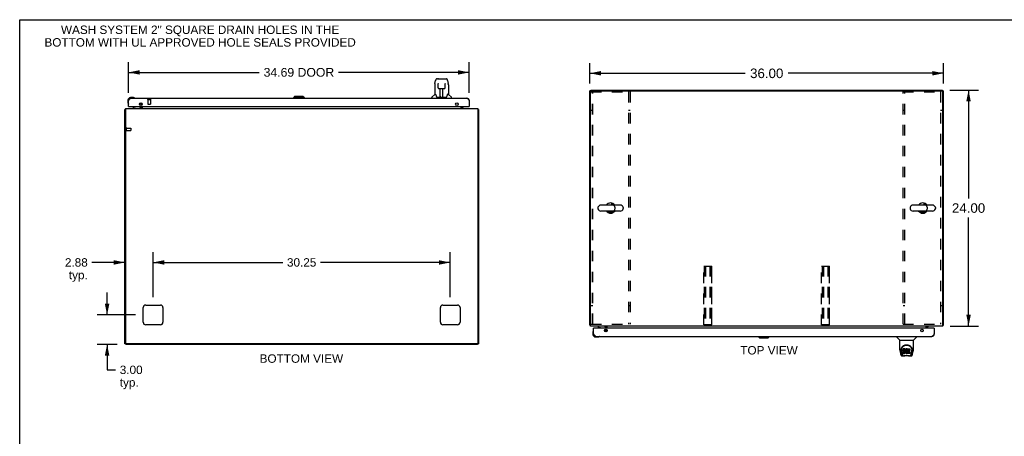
# Model space of a CAD drawing. Header units: inches. Extents: x 0 to 194, y 0 to 126.
# Tile 8 of 12: x 0 to 100, y 83 to 126. Entities that reach past the tile are written whole.
import ezdxf

# ---------------------------------------------------------------- set-up
doc = ezdxf.new("R2010")
doc.units = ezdxf.units.IN
doc.header["$LTSCALE"] = 10.674419
doc.header["$MEASUREMENT"] = 0
doc.linetypes.add('HIDDEN', pattern=[0.2, 0.1, -0.1])
doc.layers.get('0').update_dxf_attribs({"linetype": 'CONTINUOUS'})
for name, color, linetype in [('02___PRT_ALL_AXES', 7, 'CONTINUOUS'), ('3PC_BODY', 7, 'CONTINUOUS'), ('DEFAULT_2', 8, 'HIDDEN'), ('DIMENSIONS', 7, 'CONTINUOUS')]:
    doc.layers.add(name, color=color, linetype=linetype)
doc.styles.get("Standard").update_dxf_attribs({"font": 'arial.ttf'})
doc.dimstyles.new('DIMSTYLE_1', dxfattribs={"dimtxt": 0.890486, "dimasz": 1.141649, "dimexe": 0.09, "dimexo": 0.07, "dimgap": 0.039, "dimtad": 0, "dimtih": 1, "dimtoh": 1, "dimzin": 4, "dimdsep": 46, "dimtxsty": 'Standard', "dimblk": '_FILLED', "dimblk1": '_FILLED', "dimblk2": '_FILLED', "dimcen": 0.09, "dimazin": 1, "dimtfac": 1, "dimtdec": 3, "dimtofl": 0, "dimtmove": 0, "dimatfit": 3, "dimldrblk": '_FILLED', "dimfxl": 1, "dimtolj": 1, "dimtzin": 4, "dimarcsym": 0})
doc.dimstyles.new('DIMSTYLE_2', dxfattribs={"dimtxt": 0.856237, "dimasz": 1.141649, "dimexe": 0.09, "dimexo": 0.07, "dimgap": 0.0375, "dimtad": 0, "dimtih": 1, "dimtoh": 1, "dimzin": 4, "dimdsep": 46, "dimtxsty": 'Standard', "dimblk": '_FILLED', "dimblk1": '_FILLED', "dimblk2": '_FILLED', "dimcen": 0.09, "dimazin": 1, "dimtfac": 1, "dimtdec": 3, "dimtofl": 0, "dimtmove": 0, "dimatfit": 3, "dimldrblk": '_FILLED', "dimfxl": 1, "dimtolj": 1, "dimtzin": 4, "dimarcsym": 0})
doc.dimstyles.new('DIMSTYLE_4', dxfattribs={"dimtxt": 0.970402, "dimasz": 1.141649, "dimexe": 0.09, "dimexo": 0.07, "dimgap": 0.0425, "dimtad": 0, "dimtih": 1, "dimtoh": 1, "dimzin": 4, "dimdsep": 46, "dimtxsty": 'Standard', "dimblk": '_FILLED', "dimblk1": '_FILLED', "dimblk2": '_FILLED', "dimcen": 0.09, "dimazin": 1, "dimtfac": 1, "dimtdec": 3, "dimtofl": 0, "dimtmove": 0, "dimatfit": 3, "dimldrblk": '_FILLED', "dimfxl": 1, "dimtolj": 1, "dimtzin": 4, "dimarcsym": 0})

# ---------------------------------------------------------------- blocks, each defined once
blk = doc.blocks.new('_FILLED')
at = {"color": 0, "linetype": 'ByBlock'}
blk.add_solid([(0, 0), (-1, 0.2), (-1, -0.2)], dxfattribs=at)
blk = doc.blocks.new('*D1')
at = {"layer": 'DIMENSIONS', "color": 2, "linetype": 'Continuous'}
for p, q in [((11.08, 118.15), (11.08, 121.25)), ((45.77, 118.15), (45.77, 121.25)), ((11.08, 120.22), (24.39, 120.22)), ((45.77, 120.22), (32.46, 120.22))]:
    blk.add_line(p, q, dxfattribs=at)
at = {"layer": 'DIMENSIONS', "color": 2, "linetype": 'Continuous', "xscale": 1.1416490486, "yscale": 1.1416490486, "zscale": 1.1416490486, "rotation": 180}
blk.add_blockref('_FILLED', (11.08, 120.22), dxfattribs=at)
at = {"layer": 'DIMENSIONS', "color": 2, "linetype": 'Continuous', "xscale": 1.1416490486, "yscale": 1.1416490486, "zscale": 1.1416490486}
blk.add_blockref('_FILLED', (45.77, 120.22), dxfattribs=at)
at = {"layer": 'DIMENSIONS', "color": 2, "linetype": 'Continuous', "insert": (28.43, 120.67), "char_height": 0.89, "width": 7.1835, "attachment_point": 2, "line_spacing_factor": 0.9}
blk.add_mtext('34.69 DOOR', dxfattribs=at)
blk = doc.blocks.new('*D9')
at = {"layer": '3PC_BODY', "color": 2, "linetype": 'Continuous'}
for p, q in [((58.06, 119.1), (58.06, 121.16)), ((94.06, 119.1), (94.06, 121.16)), ((58.06, 120.13), (73.88, 120.13)), ((94.06, 120.13), (78.24, 120.13))]:
    blk.add_line(p, q, dxfattribs=at)
at = {"layer": '3PC_BODY', "color": 2, "linetype": 'Continuous', "xscale": 1.1416490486, "yscale": 1.1416490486, "zscale": 1.1416490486, "rotation": 180}
blk.add_blockref('_FILLED', (58.06, 120.13), dxfattribs=at)
at = {"layer": '3PC_BODY', "color": 2, "linetype": 'Continuous', "xscale": 1.1416490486, "yscale": 1.1416490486, "zscale": 1.1416490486}
blk.add_blockref('_FILLED', (94.06, 120.13), dxfattribs=at)
at = {"layer": '3PC_BODY', "color": 2, "linetype": 'Continuous', "insert": (76.06, 120.61), "char_height": 0.97, "width": 3.391, "attachment_point": 2, "line_spacing_factor": 0.9}
blk.add_mtext('36.00', dxfattribs=at)
blk = doc.blocks.new('*D10')
at = {"layer": '3PC_BODY', "color": 2, "linetype": 'Continuous'}
for p, q in [((94.69, 118.41), (97.64, 118.41)), ((96.61, 118.41), (96.61, 107.38)), ((96.61, 94.41), (96.61, 105.44)), ((94.74, 94.41), (97.64, 94.41))]:
    blk.add_line(p, q, dxfattribs=at)
at = {"layer": '3PC_BODY', "color": 2, "linetype": 'Continuous', "xscale": 1.1416490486, "yscale": 1.1416490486, "zscale": 1.1416490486}
for p, rotation in [((96.61, 118.41), 90), ((96.61, 94.41), 270)]:
    blk.add_blockref('_FILLED', p, dxfattribs=dict(at, rotation=rotation))
at = {"layer": '3PC_BODY', "color": 2, "linetype": 'Continuous', "insert": (96.61, 106.9), "char_height": 0.97, "width": 3.391, "attachment_point": 2, "line_spacing_factor": 0.9}
blk.add_mtext('24.00', dxfattribs=at)
blk = doc.blocks.new('*D17')
at = {"layer": 'DIMENSIONS', "color": 2, "linetype": 'Continuous'}
for p, q in [((13.58, 97.34), (13.58, 101.91)), ((43.83, 97.34), (43.83, 101.91)), ((13.58, 100.88), (26.78, 100.88)), ((43.83, 100.88), (30.63, 100.88))]:
    blk.add_line(p, q, dxfattribs=at)
at = {"layer": 'DIMENSIONS', "color": 2, "linetype": 'Continuous', "xscale": 1.1416490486, "yscale": 1.1416490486, "zscale": 1.1416490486, "rotation": 180}
blk.add_blockref('_FILLED', (13.58, 100.88), dxfattribs=at)
at = {"layer": 'DIMENSIONS', "color": 2, "linetype": 'Continuous', "xscale": 1.1416490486, "yscale": 1.1416490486, "zscale": 1.1416490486}
blk.add_blockref('_FILLED', (43.83, 100.88), dxfattribs=at)
at = {"layer": 'DIMENSIONS', "color": 2, "linetype": 'Continuous', "insert": (28.71, 101.31), "char_height": 0.856, "width": 2.9921, "attachment_point": 2, "line_spacing_factor": 0.9}
blk.add_mtext('30.25', dxfattribs=at)
blk = doc.blocks.new('*D18')
at = {"layer": 'DIMENSIONS', "color": 2, "linetype": 'Continuous'}
for p, q in [((8.9, 95.54), (8.9, 97.82)), ((11.78, 95.54), (7.88, 95.54)), ((9.91, 92.54), (7.88, 92.54)), ((8.9, 92.54), (8.9, 89.96)), ((8.9, 89.96), (9.76, 89.96))]:
    blk.add_line(p, q, dxfattribs=at)
at = {"layer": 'DIMENSIONS', "color": 2, "linetype": 'Continuous', "xscale": 1.1416490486, "yscale": 1.1416490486, "zscale": 1.1416490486}
for p, rotation in [((8.9, 95.54), 270), ((8.9, 92.54), 90)]:
    blk.add_blockref('_FILLED', p, dxfattribs=dict(at, rotation=rotation))
at = {"layer": 'DIMENSIONS', "color": 2, "linetype": 'Continuous', "insert": (10.19, 90.38), "char_height": 0.856, "width": 2.3268, "attachment_point": 1, "line_spacing_factor": 0.9}
blk.add_mtext('3.00\\Ptyp.', dxfattribs=at)
blk = doc.blocks.new('*D19')
at = {"layer": 'DIMENSIONS', "color": 2, "linetype": 'Continuous'}
for p, q in [((10.71, 93.34), (10.71, 101.91)), ((13.58, 97.34), (13.58, 101.91)), ((10.71, 100.88), (7.36, 100.88)), ((13.58, 100.88), (15.87, 100.88))]:
    blk.add_line(p, q, dxfattribs=at)
at = {"layer": 'DIMENSIONS', "color": 2, "linetype": 'Continuous', "xscale": 1.1416490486, "yscale": 1.1416490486, "zscale": 1.1416490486}
blk.add_blockref('_FILLED', (10.71, 100.88), dxfattribs=at)
at = {"layer": 'DIMENSIONS', "color": 2, "linetype": 'Continuous', "xscale": 1.1416490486, "yscale": 1.1416490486, "zscale": 1.1416490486, "rotation": 180}
blk.add_blockref('_FILLED', (13.58, 100.88), dxfattribs=at)
at = {"layer": 'DIMENSIONS', "color": 2, "linetype": 'Continuous', "insert": (6.93, 101.31), "char_height": 0.856, "width": 2.3268, "attachment_point": 3, "line_spacing_factor": 0.9}
blk.add_mtext('2.88\\Ptyp.', dxfattribs=at)

msp = doc.modelspace()

# ---------------------------------------------------------------- linework, layer by layer
at = {"color": 7, "linetype": 'Continuous'}
for p, q in [((0, 0), (0, 125.581)), ((0, 125.581), (194.08, 125.581)), ((42.284, 119.103), (42.349, 119.409)), ((42.553, 119.563), (42.473, 119.563)), ((42.555, 119.563), (43.442, 119.563)), ((42.559, 119.563), (42.558, 119.563)), ((42.664, 119.575), (43.251, 119.575)), ((43.567, 119.409), (43.632, 119.103)), ((42.269, 118.961), (42.269, 117.989)), ((42.591, 119.052), (42.572, 119.052)), ((42.59, 119.088), (42.591, 119.084)), ((42.591, 119.084), (42.591, 119.08)), ((42.591, 119.08), (42.591, 119.072)), ((42.591, 119.072), (42.591, 119.062)), ((42.593, 118.94), (42.591, 119.062)), ((42.598, 118.657), (42.593, 118.94)), ((42.679, 118.579), (42.799, 118.579)), ((42.808, 117.733), (42.823, 118.58)), ((42.816, 118.164), (42.816, 118.58)), ((42.822, 118.516), (42.816, 118.516)), ((42.819, 118.355), (42.816, 118.355)), ((42.819, 118.343), (42.816, 118.343)), ((42.835, 118.58), (43.081, 118.58)), ((43.084, 117.713), (43.069, 118.58)), ((43.07, 118.516), (43.099, 118.516)), ((43.073, 118.58), (43.073, 118.516)), ((43.099, 118.355), (43.073, 118.355)), ((43.099, 118.343), (43.073, 118.343)), ((43.099, 117.713), (43.099, 118.58)), ((43.117, 118.579), (43.237, 118.579)), ((43.317, 118.657), (43.325, 119.069)), ((43.344, 119.052), (43.324, 119.052)), ((43.325, 119.077), (43.325, 119.082)), ((43.325, 119.069), (43.325, 119.077)), ((43.647, 118.96), (43.647, 117.989)), ((58.16, 118.36), (58.056, 118.36)), ((58.16, 118.36), (58.16, 118.412)), ((93.952, 118.36), (93.952, 118.412)), ((93.952, 118.36), (94.056, 118.36)), ((11.023, 117.392), (11.023, 117.136)), ((11.542, 117.655), (11.286, 117.655)), ((11.329, 117.595), (11.286, 117.595)), ((11.58, 117.652), (11.542, 117.655)), ((11.678, 117.608), (11.677, 117.608)), ((27.993, 117.752), (27.875, 117.634)), ((27.875, 117.634), (27.875, 117.595)), ((28.978, 117.634), (27.875, 117.634)), ((28.86, 117.752), (27.993, 117.752)), ((28.86, 117.752), (28.978, 117.634)), ((28.978, 117.634), (28.978, 117.595)), ((41.954, 117.595), (41.954, 117.657)), ((42.263, 117.983), (41.965, 117.685)), ((42.342, 117.989), (42.269, 117.989)), ((42.437, 117.736), (42.442, 117.729)), ((42.472, 117.713), (43.444, 117.713)), ((42.809, 117.785), (42.809, 117.759)), ((42.816, 117.713), (42.816, 117.717)), ((43.077, 118.115), (43.099, 118.115)), ((43.099, 118.111), (43.077, 118.111)), ((43.083, 117.759), (43.083, 117.785)), ((43.647, 117.989), (43.574, 117.989)), ((43.652, 117.983), (43.95, 117.685)), ((43.962, 117.595), (43.962, 117.657)), ((10.76, 116.433), (10.708, 116.433)), ((11.023, 117.136), (11.026, 117.098)), ((11.068, 117.007), (11.069, 117.003)), ((11.069, 117.003), (11.069, 117.002)), ((11.103, 116.741), (11.083, 116.741)), ((11.763, 116.714), (11.525, 116.576)), ((11.525, 116.537), (11.525, 116.576)), ((12.202, 116.968), (12.282, 116.887)), ((12.312, 116.741), (12.312, 116.694)), ((45.75, 116.741), (45.77, 116.741)), ((46.656, 116.433), (46.708, 116.433)), ((58.872, 106.456), (58.872, 106.369)), ((61.147, 106.718), (59.172, 106.718)), ((61.447, 106.456), (61.447, 106.369)), ((90.664, 106.456), (90.664, 106.369)), ((92.939, 106.718), (90.964, 106.718)), ((93.239, 106.456), (93.239, 106.369)), ((61.147, 106.106), (59.172, 106.106)), ((92.939, 106.106), (90.964, 106.106)), ((58.108, 94.516), (58.056, 94.516)), ((58.873, 94.412), (58.873, 94.373)), ((58.873, 94.373), (59.111, 94.235)), ((59.66, 94.208), (59.66, 94.255)), ((94.004, 94.516), (94.056, 94.516)), ((58.371, 93.814), (58.371, 93.557)), ((58.418, 93.949), (58.418, 93.949)), ((58.451, 94.208), (58.431, 94.208)), ((58.431, 93.601), (58.431, 93.557)), ((58.634, 93.294), (58.89, 93.294)), ((59.019, 93.339), (59.023, 93.34)), ((59.023, 93.34), (59.024, 93.341)), ((59.55, 93.981), (59.631, 94.062)), ((75.224, 93.315), (75.224, 93.354)), ((75.224, 93.315), (76.326, 93.315)), ((75.342, 93.197), (75.224, 93.315)), ((76.208, 93.197), (76.326, 93.315)), ((76.326, 93.315), (76.326, 93.354)), ((89.302, 93.354), (89.302, 93.292)), ((89.611, 92.966), (89.314, 93.264)), ((91.001, 92.966), (91.298, 93.264)), ((91.31, 93.354), (91.31, 93.292)), ((93.098, 94.208), (93.118, 94.208)), ((10.812, 92.589), (10.708, 92.589)), ((10.812, 92.589), (10.812, 92.537)), ((46.604, 92.589), (46.708, 92.589)), ((46.604, 92.589), (46.604, 92.537)), ((75.342, 93.197), (76.208, 93.197)), ((89.617, 92.961), (90.995, 92.961)), ((89.617, 91.989), (89.617, 92.961)), ((90.995, 91.989), (90.995, 92.961)), ((89.632, 91.846), (89.697, 91.54)), ((89.742, 92.02), (89.741, 91.957)), ((89.804, 91.568), (89.751, 91.839)), ((89.779, 91.947), (89.779, 91.924)), ((89.788, 91.826), (89.845, 91.533)), ((89.821, 91.386), (90.022, 91.386)), ((89.863, 91.465), (89.856, 91.465)), ((89.862, 91.469), (89.865, 91.459)), ((89.865, 91.458), (89.865, 91.459)), ((89.908, 91.386), (89.902, 91.386)), ((89.908, 91.386), (89.906, 91.386)), ((89.922, 91.992), (89.92, 91.969)), ((89.92, 91.902), (89.92, 91.969)), ((89.922, 91.925), (89.92, 91.902)), ((89.92, 91.902), (89.921, 91.878)), ((89.921, 91.878), (89.925, 91.854)), ((89.927, 92.016), (89.922, 91.992)), ((89.922, 91.925), (89.922, 91.992)), ((89.927, 91.949), (89.922, 91.925)), ((89.922, 91.616), (89.922, 91.758)), ((89.925, 91.854), (89.933, 91.832)), ((89.936, 92.038), (89.927, 92.016)), ((89.927, 91.949), (89.927, 92.016)), ((89.936, 91.971), (89.927, 91.949)), ((89.986, 91.763), (89.927, 91.762)), ((89.927, 91.695), (89.927, 91.762)), ((89.986, 91.696), (89.927, 91.695)), ((89.927, 91.611), (90.071, 91.611)), ((89.933, 91.832), (89.946, 91.812)), ((89.95, 92.058), (89.936, 92.038)), ((89.936, 91.971), (89.936, 92.038)), ((89.95, 91.991), (89.936, 91.971)), ((89.946, 91.812), (89.962, 91.795)), ((89.958, 92.066), (89.95, 92.058)), ((89.95, 91.991), (89.95, 92.058)), ((89.958, 91.999), (89.95, 91.991)), ((89.968, 92.072), (89.958, 92.066)), ((89.958, 91.999), (89.958, 92.066)), ((89.968, 92.005), (89.958, 91.999)), ((89.962, 91.795), (89.982, 91.781)), ((89.989, 92.082), (89.968, 92.072)), ((89.968, 92.005), (89.968, 92.072)), ((89.989, 92.015), (89.968, 92.005)), ((89.982, 91.781), (89.993, 91.777)), ((90.047, 91.763), (89.986, 91.763)), ((89.986, 91.696), (89.986, 91.763)), ((90.047, 91.696), (89.986, 91.696)), ((90.013, 92.089), (89.989, 92.082)), ((89.989, 92.015), (89.989, 92.082)), ((90.013, 92.023), (89.989, 92.015)), ((89.991, 91.89), (89.992, 91.905)), ((89.992, 91.882), (89.991, 91.89)), ((89.992, 91.905), (89.994, 91.92)), ((89.992, 91.882), (89.992, 91.905)), ((89.994, 91.875), (89.992, 91.882)), ((89.993, 91.777), (90.005, 91.775)), ((89.994, 91.92), (89.997, 91.927)), ((89.994, 91.875), (89.994, 91.92)), ((89.998, 91.869), (89.994, 91.875)), ((89.997, 91.927), (90.002, 91.932)), ((89.998, 91.869), (89.998, 91.928)), ((90.005, 91.865), (89.998, 91.869)), ((90.002, 91.932), (90.017, 91.936)), ((90.005, 91.932), (90.004, 91.932)), ((90.019, 91.928), (90.005, 91.932)), ((90.005, 91.865), (90.005, 91.932)), ((90.019, 91.861), (90.005, 91.865)), ((90.005, 91.775), (90.052, 91.775)), ((90.152, 92.089), (90.013, 92.089)), ((90.013, 92.023), (90.013, 92.089)), ((90.152, 92.023), (90.013, 92.023)), ((90.599, 91.374), (90.013, 91.374)), ((90.017, 91.936), (90.032, 91.937)), ((90.043, 91.928), (90.019, 91.928)), ((90.019, 91.861), (90.019, 91.928)), ((90.043, 91.862), (90.019, 91.861)), ((90.032, 91.937), (90.145, 91.937)), ((90.067, 91.927), (90.043, 91.928)), ((90.043, 91.862), (90.043, 91.928)), ((90.067, 91.86), (90.043, 91.862)), ((90.062, 91.764), (90.047, 91.763)), ((90.047, 91.696), (90.047, 91.763)), ((90.062, 91.697), (90.047, 91.696)), ((90.052, 91.775), (90.06, 91.774)), ((90.06, 91.774), (90.067, 91.772)), ((90.069, 91.768), (90.062, 91.764)), ((90.062, 91.697), (90.062, 91.764)), ((90.069, 91.701), (90.062, 91.697)), ((90.09, 91.922), (90.067, 91.927)), ((90.067, 91.86), (90.067, 91.927)), ((90.09, 91.855), (90.067, 91.86)), ((90.067, 91.772), (90.073, 91.767)), ((90.07, 91.769), (90.069, 91.768)), ((90.069, 91.701), (90.069, 91.768)), ((90.074, 91.706), (90.069, 91.701)), ((90.071, 91.611), (90.083, 91.613)), ((90.073, 91.767), (90.078, 91.761)), ((90.074, 91.706), (90.074, 91.766)), ((90.083, 91.718), (90.074, 91.706)), ((90.078, 91.761), (90.084, 91.748)), ((90.083, 91.718), (90.083, 91.749)), ((90.086, 91.725), (90.083, 91.718)), ((90.083, 91.613), (90.094, 91.617)), ((90.084, 91.748), (90.087, 91.732)), ((90.086, 91.725), (90.086, 91.737)), ((90.087, 91.732), (90.086, 91.725)), ((90.101, 91.917), (90.09, 91.922)), ((90.09, 91.855), (90.09, 91.922)), ((90.101, 91.85), (90.09, 91.855)), ((90.094, 91.617), (90.114, 91.631)), ((90.111, 91.91), (90.101, 91.917)), ((90.101, 91.85), (90.101, 91.917)), ((90.111, 91.844), (90.101, 91.85)), ((90.128, 91.894), (90.111, 91.91)), ((90.111, 91.844), (90.111, 91.91)), ((90.128, 91.827), (90.111, 91.844)), ((90.114, 91.631), (90.131, 91.647)), ((90.141, 91.874), (90.128, 91.894)), ((90.128, 91.827), (90.128, 91.894)), ((90.141, 91.807), (90.128, 91.827)), ((90.131, 91.647), (90.138, 91.657)), ((90.138, 91.657), (90.143, 91.668)), ((90.151, 91.851), (90.141, 91.874)), ((90.141, 91.807), (90.141, 91.874)), ((90.151, 91.785), (90.141, 91.807)), ((90.143, 91.668), (90.152, 91.691)), ((90.145, 91.937), (90.15, 91.938)), ((90.15, 91.938), (90.152, 91.943)), ((90.152, 91.848), (90.151, 91.851)), ((90.151, 91.785), (90.151, 91.851)), ((90.157, 91.761), (90.151, 91.785)), ((90.154, 92.047), (90.152, 92.089)), ((90.152, 92.023), (90.152, 92.089)), ((90.154, 91.98), (90.152, 92.023)), ((90.152, 91.943), (90.153, 91.956)), ((90.157, 91.925), (90.152, 91.881)), ((90.152, 91.814), (90.152, 91.881)), ((90.157, 91.859), (90.152, 91.814)), ((90.152, 91.814), (90.153, 91.792)), ((90.152, 91.691), (90.158, 91.714)), ((90.153, 91.956), (90.154, 91.98)), ((90.153, 91.792), (90.156, 91.77)), ((90.154, 91.98), (90.154, 92.047)), ((90.156, 91.77), (90.161, 91.748)), ((90.161, 91.947), (90.157, 91.925)), ((90.157, 91.859), (90.157, 91.925)), ((90.161, 91.88), (90.157, 91.859)), ((90.16, 91.738), (90.157, 91.761)), ((90.158, 91.714), (90.16, 91.738)), ((90.16, 91.738), (90.16, 91.752)), ((90.167, 91.969), (90.161, 91.947)), ((90.161, 91.88), (90.161, 91.947)), ((90.167, 91.902), (90.161, 91.88)), ((90.161, 91.748), (90.168, 91.727)), ((90.175, 91.989), (90.167, 91.969)), ((90.167, 91.902), (90.167, 91.969)), ((90.175, 91.923), (90.167, 91.902)), ((90.168, 91.727), (90.189, 91.688)), ((90.186, 92.009), (90.175, 91.989)), ((90.175, 91.923), (90.175, 91.989)), ((90.186, 91.942), (90.175, 91.923)), ((90.199, 92.027), (90.186, 92.009)), ((90.186, 91.942), (90.186, 92.009)), ((90.199, 91.96), (90.186, 91.942)), ((90.189, 91.688), (90.202, 91.669)), ((90.214, 92.044), (90.199, 92.027)), ((90.199, 91.96), (90.199, 92.027)), ((90.214, 91.977), (90.199, 91.96)), ((90.202, 91.669), (90.216, 91.653)), ((90.23, 92.059), (90.214, 92.044)), ((90.214, 91.977), (90.214, 92.044)), ((90.23, 91.992), (90.214, 91.977)), ((90.216, 91.653), (90.233, 91.638)), ((90.222, 91.83), (90.221, 91.803)), ((90.221, 91.803), (90.223, 91.79)), ((90.225, 91.857), (90.222, 91.83)), ((90.223, 91.79), (90.223, 91.83)), ((90.223, 91.79), (90.226, 91.777)), ((90.224, 91.849), (90.226, 91.844)), ((90.229, 91.869), (90.225, 91.857)), ((90.226, 91.844), (90.236, 91.819)), ((90.226, 91.777), (90.226, 91.844)), ((90.226, 91.777), (90.236, 91.752)), ((90.235, 91.881), (90.229, 91.869)), ((90.248, 92.072), (90.23, 92.059)), ((90.23, 91.992), (90.23, 92.059)), ((90.248, 92.005), (90.23, 91.992)), ((90.233, 91.638), (90.25, 91.624)), ((90.249, 91.904), (90.235, 91.881)), ((90.236, 91.819), (90.249, 91.796)), ((90.236, 91.752), (90.236, 91.819)), ((90.236, 91.752), (90.249, 91.729)), ((90.269, 92.081), (90.248, 92.072)), ((90.248, 92.005), (90.248, 92.072)), ((90.269, 92.014), (90.248, 92.005)), ((90.257, 91.915), (90.249, 91.904)), ((90.249, 91.796), (90.258, 91.786)), ((90.249, 91.729), (90.249, 91.796)), ((90.249, 91.729), (90.258, 91.719)), ((90.25, 91.624), (90.26, 91.619)), ((90.268, 91.922), (90.257, 91.915)), ((90.258, 91.786), (90.268, 91.777)), ((90.258, 91.719), (90.258, 91.786)), ((90.258, 91.719), (90.268, 91.71)), ((90.26, 91.619), (90.271, 91.615)), ((90.293, 91.933), (90.268, 91.922)), ((90.268, 91.777), (90.279, 91.769)), ((90.268, 91.71), (90.268, 91.777)), ((90.268, 91.71), (90.279, 91.703)), ((90.291, 92.086), (90.269, 92.081)), ((90.269, 92.014), (90.269, 92.081)), ((90.291, 92.019), (90.269, 92.014)), ((90.271, 91.615), (90.292, 91.609)), ((90.279, 91.769), (90.292, 91.765)), ((90.279, 91.703), (90.279, 91.769)), ((90.279, 91.703), (90.292, 91.698)), ((90.313, 92.088), (90.291, 92.086)), ((90.291, 92.019), (90.291, 92.086)), ((90.313, 92.021), (90.291, 92.019)), ((90.292, 91.765), (90.305, 91.762)), ((90.292, 91.698), (90.292, 91.765)), ((90.292, 91.698), (90.305, 91.695)), ((90.292, 91.609), (90.314, 91.607)), ((90.306, 91.936), (90.293, 91.933)), ((90.305, 91.762), (90.318, 91.762)), ((90.305, 91.695), (90.305, 91.762)), ((90.305, 91.695), (90.318, 91.695)), ((90.319, 91.936), (90.306, 91.936)), ((90.313, 92.088), (90.335, 92.087)), ((90.313, 92.021), (90.313, 92.088)), ((90.335, 92.021), (90.313, 92.021)), ((90.314, 91.607), (90.337, 91.61)), ((90.318, 91.762), (90.331, 91.764)), ((90.318, 91.695), (90.318, 91.762)), ((90.318, 91.695), (90.331, 91.697)), ((90.332, 91.933), (90.319, 91.936)), ((90.331, 91.764), (90.344, 91.768)), ((90.331, 91.697), (90.331, 91.764)), ((90.331, 91.697), (90.344, 91.701)), ((90.345, 91.928), (90.332, 91.933)), ((90.346, 92.086), (90.335, 92.087)), ((90.335, 92.021), (90.335, 92.087)), ((90.346, 92.019), (90.335, 92.021)), ((90.337, 91.61), (90.358, 91.617)), ((90.344, 91.768), (90.356, 91.773)), ((90.344, 91.701), (90.344, 91.768)), ((90.344, 91.701), (90.356, 91.706)), ((90.357, 92.082), (90.346, 92.086)), ((90.346, 92.019), (90.346, 92.086)), ((90.357, 92.016), (90.346, 92.019)), ((90.377, 91.998), (90.351, 91.93)), ((90.356, 91.773), (90.367, 91.781)), ((90.356, 91.706), (90.356, 91.773)), ((90.356, 91.706), (90.367, 91.714)), ((90.375, 92.07), (90.357, 92.082)), ((90.357, 92.016), (90.357, 92.082)), ((90.375, 92.004), (90.357, 92.016)), ((90.358, 91.617), (90.377, 91.628)), ((90.367, 91.781), (90.367, 91.714)), ((90.374, 91.78), (90.386, 91.762)), ((90.374, 91.713), (90.386, 91.695)), ((90.375, 92.07), (90.375, 92.004)), ((90.377, 92.067), (90.377, 92)), ((90.388, 91.629), (90.377, 91.629)), ((90.377, 91.628), (90.377, 91.629)), ((90.386, 92.087), (90.623, 92.087)), ((90.386, 91.695), (90.386, 92.087)), ((90.386, 92.021), (90.623, 92.021)), ((90.388, 91.616), (90.388, 91.629)), ((90.623, 91.611), (90.392, 91.611)), ((90.456, 91.933), (90.456, 91.865)), ((90.457, 91.774), (90.457, 91.697)), ((90.623, 91.937), (90.46, 91.937)), ((90.46, 91.928), (90.592, 91.928)), ((90.46, 91.861), (90.592, 91.861)), ((90.592, 91.779), (90.462, 91.779)), ((90.462, 91.759), (90.623, 91.759)), ((90.462, 91.692), (90.623, 91.692)), ((90.589, 91.386), (90.791, 91.386)), ((90.596, 91.923), (90.596, 91.783)), ((90.627, 92.083), (90.627, 91.942)), ((90.628, 91.755), (90.628, 91.616)), ((90.705, 91.386), (90.704, 91.386)), ((90.747, 91.459), (90.75, 91.469)), ((90.747, 91.458), (90.747, 91.459)), ((90.756, 91.465), (90.749, 91.465)), ((90.766, 91.533), (90.823, 91.823)), ((90.808, 91.568), (90.86, 91.839)), ((90.823, 91.823), (90.824, 91.827)), ((90.87, 92.02), (90.871, 91.957)), ((90.877, 91.947), (90.877, 91.947)), ((90.877, 91.934), (90.877, 91.934)), ((90.915, 91.54), (90.98, 91.846))]:
    msp.add_line(p, q, dxfattribs=at)
at = {"color": 3, "linetype": 'Continuous'}
for p, q in [((58.056, 94.516), (58.056, 118.36)), ((58.108, 94.412), (58.108, 118.3)), ((58.16, 118.412), (93.952, 118.412)), ((58.168, 118.36), (93.944, 118.36)), ((94.004, 94.412), (94.004, 118.3)), ((94.056, 94.516), (94.056, 118.36)), ((11.083, 116.741), (11.083, 117.348)), ((11.329, 117.595), (45.524, 117.595)), ((45.77, 117.348), (45.77, 116.741)), ((10.708, 92.589), (10.708, 116.433)), ((10.76, 116.537), (10.76, 92.649)), ((10.76, 116.537), (46.656, 116.537)), ((11.103, 116.741), (45.75, 116.741)), ((12.354, 116.86), (12.354, 117.122)), ((12.354, 116.679), (12.354, 116.741)), ((12.458, 117.036), (12.458, 116.946)), ((12.458, 116.741), (12.458, 116.537)), ((44.958, 116.537), (44.958, 116.741)), ((45.062, 116.741), (45.062, 116.679)), ((46.656, 116.537), (46.656, 92.649)), ((46.708, 116.433), (46.708, 92.589)), ((12.583, 94.787), (12.583, 96.287)), ((12.833, 96.537), (14.333, 96.537)), ((14.583, 96.287), (14.583, 94.787)), ((42.833, 94.787), (42.833, 96.287)), ((43.083, 96.537), (44.583, 96.537)), ((44.833, 96.287), (44.833, 94.787)), ((14.333, 94.537), (12.833, 94.537)), ((44.583, 94.537), (43.083, 94.537)), ((94.004, 94.412), (58.108, 94.412)), ((59.702, 94.208), (59.702, 94.27)), ((59.806, 94.208), (59.806, 94.412)), ((92.306, 94.208), (92.306, 94.412)), ((92.41, 94.27), (92.41, 94.208)), ((58.431, 93.601), (58.431, 94.208)), ((93.098, 94.208), (58.451, 94.208)), ((58.677, 93.354), (92.872, 93.354)), ((59.702, 93.827), (59.702, 94.09)), ((59.806, 94.004), (59.806, 93.913)), ((93.118, 94.208), (93.118, 93.601)), ((46.604, 92.537), (10.812, 92.537)), ((46.596, 92.589), (10.82, 92.589))]:
    msp.add_line(p, q, dxfattribs=at)
at = {"color": 7, "linetype": 'Continuous'}
for points in [[(42.473, 119.563), (42.469, 119.563), (42.454, 119.561), (42.439, 119.557), (42.425, 119.55), (42.413, 119.541), (42.402, 119.531), (42.392, 119.52), (42.384, 119.508), (42.377, 119.494), (42.37, 119.48), (42.364, 119.463), (42.358, 119.445), (42.352, 119.424), (42.349, 119.409)], [(43.543, 119.486), (43.537, 119.498), (43.53, 119.51), (43.523, 119.521), (43.515, 119.53), (43.505, 119.539), (43.495, 119.547), (43.483, 119.554), (43.47, 119.559), (43.457, 119.562), (43.442, 119.563)], [(43.567, 119.409), (43.564, 119.421), (43.559, 119.44), (43.554, 119.457), (43.549, 119.472), (43.543, 119.486)], [(42.284, 119.103), (42.278, 119.072), (42.272, 119.029), (42.269, 118.987), (42.269, 118.961)], [(42.59, 119.092), (42.59, 119.092), (42.59, 119.092), (42.59, 119.092), (42.59, 119.091), (42.59, 119.09), (42.59, 119.089), (42.59, 119.088)], [(42.598, 118.657), (42.599, 118.645), (42.603, 118.632), (42.608, 118.62), (42.615, 118.609), (42.624, 118.6), (42.635, 118.592), (42.646, 118.586), (42.658, 118.582), (42.67, 118.579), (42.677, 118.579)], [(42.799, 118.579), (42.802, 118.579), (42.811, 118.579), (42.82, 118.58), (42.828, 118.58), (42.835, 118.58)], [(43.081, 118.58), (43.089, 118.58), (43.098, 118.58), (43.106, 118.579), (43.115, 118.579), (43.117, 118.579)], [(43.238, 118.579), (43.247, 118.58), (43.259, 118.582), (43.271, 118.586), (43.282, 118.593), (43.292, 118.601), (43.301, 118.61), (43.308, 118.621), (43.313, 118.633), (43.316, 118.646), (43.317, 118.657)], [(43.325, 119.082), (43.325, 119.086), (43.325, 119.088), (43.325, 119.089), (43.325, 119.09), (43.325, 119.091), (43.325, 119.092), (43.325, 119.092)], [(43.647, 118.96), (43.646, 118.988), (43.643, 119.03), (43.637, 119.072), (43.632, 119.103)], [(11.677, 117.608), (11.676, 117.609), (11.675, 117.609), (11.673, 117.609), (11.671, 117.61)], [(42.338, 117.989), (42.344, 117.979), (42.358, 117.951), (42.373, 117.916), (42.388, 117.873), (42.404, 117.824), (42.419, 117.777)], [(42.419, 117.777), (42.422, 117.769), (42.427, 117.756), (42.431, 117.745), (42.437, 117.736)], [(42.442, 117.729), (42.448, 117.723), (42.455, 117.718), (42.462, 117.715), (42.47, 117.713), (42.472, 117.713)], [(43.444, 117.713), (43.445, 117.713), (43.453, 117.714), (43.46, 117.718), (43.467, 117.723)], [(43.467, 117.723), (43.473, 117.729), (43.479, 117.736)], [(43.479, 117.736), (43.484, 117.745), (43.489, 117.755), (43.494, 117.768), (43.496, 117.777)], [(43.496, 117.777), (43.51, 117.823), (43.526, 117.871), (43.542, 117.914), (43.557, 117.95), (43.571, 117.978), (43.577, 117.989)], [(11.069, 117.002), (11.069, 117), (11.069, 117)], [(58.418, 93.949), (58.417, 93.948), (58.417, 93.946), (58.416, 93.943)], [(59.024, 93.341), (59.026, 93.341), (59.026, 93.341)], [(89.735, 91.947), (89.738, 91.989), (89.745, 92.041), (89.757, 92.09), (89.772, 92.136), (89.791, 92.18), (89.812, 92.22), (89.837, 92.259), (89.864, 92.295), (89.893, 92.328), (89.925, 92.359), (89.96, 92.387), (89.996, 92.413), (90.035, 92.436), (90.076, 92.456), (90.119, 92.473), (90.164, 92.487), (90.21, 92.496), (90.257, 92.502), (90.304, 92.504), (90.351, 92.503), (90.398, 92.497), (90.444, 92.487), (90.489, 92.474), (90.532, 92.458), (90.573, 92.438), (90.612, 92.415), (90.649, 92.39), (90.684, 92.362), (90.716, 92.331), (90.746, 92.298), (90.773, 92.262), (90.797, 92.224), (90.819, 92.184), (90.838, 92.14), (90.854, 92.095), (90.866, 92.046), (90.874, 91.994), (90.877, 91.947)], [(89.779, 91.947), (89.779, 91.967), (89.781, 91.991), (89.783, 92.015), (89.787, 92.039), (89.792, 92.063), (89.798, 92.086), (89.804, 92.108), (89.812, 92.131), (89.821, 92.152), (89.83, 92.173), (89.84, 92.193), (89.851, 92.213), (89.863, 92.232), (89.875, 92.25), (89.888, 92.267), (89.901, 92.284), (89.915, 92.3), (89.929, 92.315), (89.943, 92.329), (89.958, 92.342), (89.973, 92.355), (89.988, 92.367), (90.003, 92.378), (90.019, 92.389), (90.035, 92.399), (90.05, 92.408), (90.066, 92.416)], [(90.066, 92.416), (90.082, 92.424), (90.098, 92.431), (90.114, 92.438), (90.13, 92.444), (90.146, 92.449), (90.162, 92.454), (90.178, 92.458), (90.194, 92.462), (90.21, 92.465), (90.226, 92.468), (90.242, 92.47), (90.257, 92.472), (90.273, 92.473), (90.289, 92.474), (90.305, 92.474), (90.321, 92.474), (90.337, 92.473), (90.353, 92.472), (90.369, 92.47), (90.385, 92.468), (90.401, 92.465), (90.417, 92.462), (90.433, 92.458), (90.449, 92.454), (90.465, 92.449), (90.481, 92.444), (90.497, 92.438), (90.513, 92.431), (90.529, 92.424)], [(90.529, 92.424), (90.545, 92.417), (90.561, 92.408), (90.576, 92.399), (90.592, 92.389), (90.608, 92.379), (90.623, 92.368), (90.638, 92.356), (90.653, 92.343), (90.668, 92.33), (90.683, 92.315), (90.697, 92.3), (90.711, 92.284), (90.724, 92.268), (90.737, 92.25), (90.749, 92.232), (90.76, 92.213), (90.771, 92.194), (90.782, 92.173), (90.791, 92.153), (90.8, 92.131), (90.807, 92.109), (90.814, 92.086), (90.82, 92.063), (90.825, 92.039), (90.828, 92.016), (90.831, 91.991), (90.832, 91.967), (90.833, 91.947)], [(89.617, 91.989), (89.618, 91.962), (89.62, 91.92), (89.626, 91.878), (89.632, 91.846)], [(89.697, 91.54), (89.701, 91.526), (89.706, 91.504), (89.712, 91.486), (89.718, 91.47), (89.725, 91.455), (89.732, 91.441), (89.74, 91.429), (89.75, 91.418), (89.761, 91.408), (89.773, 91.399), (89.787, 91.392), (89.802, 91.388), (89.817, 91.386), (89.821, 91.386)], [(89.735, 91.934), (89.735, 91.938), (89.735, 91.947)], [(89.779, 91.924), (89.779, 91.907), (89.781, 91.879), (89.784, 91.851), (89.788, 91.826)], [(89.845, 91.533), (89.848, 91.521), (89.851, 91.508), (89.854, 91.494), (89.858, 91.481), (89.862, 91.469)], [(89.865, 91.458), (89.87, 91.446), (89.877, 91.433), (89.883, 91.423), (89.89, 91.413), (89.897, 91.405), (89.905, 91.398), (89.914, 91.393), (89.924, 91.389), (89.934, 91.386), (89.942, 91.386)], [(89.927, 91.762), (89.926, 91.762), (89.926, 91.762), (89.926, 91.762), (89.925, 91.762), (89.925, 91.762), (89.924, 91.761), (89.924, 91.761), (89.924, 91.761), (89.923, 91.76), (89.923, 91.76), (89.923, 91.759), (89.922, 91.759), (89.922, 91.758), (89.922, 91.758)], [(89.927, 91.695), (89.926, 91.695), (89.926, 91.695), (89.926, 91.695), (89.925, 91.695), (89.925, 91.695), (89.924, 91.694), (89.924, 91.694), (89.924, 91.694), (89.923, 91.693), (89.923, 91.693), (89.923, 91.693), (89.922, 91.692), (89.922, 91.691), (89.922, 91.691)], [(90.022, 91.386), (90.043, 91.386), (90.065, 91.388), (90.088, 91.39), (90.113, 91.393), (90.139, 91.396), (90.166, 91.399), (90.193, 91.401), (90.221, 91.404), (90.25, 91.405), (90.279, 91.406), (90.309, 91.407), (90.338, 91.406), (90.367, 91.405), (90.395, 91.403), (90.423, 91.401), (90.45, 91.398), (90.476, 91.395), (90.501, 91.392), (90.525, 91.39), (90.548, 91.388), (90.569, 91.386), (90.589, 91.386)], [(90.022, 91.386), (90.045, 91.386), (90.071, 91.388), (90.099, 91.391), (90.127, 91.393), (90.156, 91.396), (90.185, 91.399), (90.214, 91.401), (90.244, 91.403), (90.275, 91.404), (90.305, 91.405), (90.336, 91.404), (90.366, 91.403), (90.397, 91.401), (90.426, 91.399), (90.456, 91.396), (90.484, 91.393), (90.513, 91.391), (90.54, 91.388), (90.567, 91.386), (90.589, 91.386)], [(90.67, 91.386), (90.678, 91.386), (90.688, 91.389), (90.698, 91.393), (90.707, 91.398), (90.715, 91.405), (90.722, 91.413), (90.729, 91.423), (90.735, 91.433), (90.741, 91.446), (90.747, 91.458)], [(90.75, 91.469), (90.754, 91.481), (90.758, 91.494), (90.761, 91.508), (90.764, 91.521), (90.766, 91.533)], [(90.791, 91.386), (90.805, 91.387), (90.819, 91.39), (90.831, 91.395), (90.843, 91.402), (90.853, 91.41), (90.863, 91.419), (90.871, 91.429), (90.878, 91.439), (90.885, 91.451), (90.891, 91.463), (90.897, 91.477), (90.902, 91.492), (90.907, 91.509), (90.912, 91.528), (90.915, 91.54)], [(90.824, 91.827), (90.824, 91.83), (90.825, 91.833), (90.825, 91.836), (90.826, 91.839), (90.826, 91.842), (90.827, 91.845), (90.827, 91.849), (90.828, 91.852), (90.828, 91.856), (90.829, 91.859), (90.829, 91.863), (90.83, 91.867), (90.83, 91.871), (90.831, 91.875), (90.831, 91.879), (90.831, 91.883), (90.832, 91.888), (90.832, 91.892), (90.832, 91.897), (90.832, 91.902), (90.833, 91.906), (90.833, 91.911), (90.833, 91.916), (90.833, 91.921), (90.833, 91.947)], [(90.877, 91.947), (90.877, 91.939), (90.877, 91.934)], [(90.98, 91.846), (90.986, 91.877), (90.991, 91.919), (90.994, 91.962), (90.995, 91.989)]]:
    msp.add_lwpolyline(points, dxfattribs=at)
at = {"color": 3, "linetype": 'Continuous'}
for points in [[(11.083, 117.348), (11.093, 117.364), (11.103, 117.381), (11.114, 117.396), (11.124, 117.412), (11.134, 117.428), (11.144, 117.443), (11.155, 117.457), (11.165, 117.472), (11.175, 117.485), (11.185, 117.498), (11.196, 117.511), (11.206, 117.523), (11.216, 117.534), (11.227, 117.544), (11.237, 117.553), (11.247, 117.562), (11.257, 117.569), (11.268, 117.576), (11.278, 117.582), (11.288, 117.586), (11.298, 117.59), (11.309, 117.593), (11.319, 117.594), (11.329, 117.595)], [(45.524, 117.595), (45.534, 117.594), (45.544, 117.593), (45.555, 117.59), (45.565, 117.586), (45.575, 117.582), (45.585, 117.576), (45.596, 117.569), (45.606, 117.562), (45.616, 117.553), (45.626, 117.544), (45.637, 117.534), (45.647, 117.523), (45.657, 117.511), (45.668, 117.498), (45.678, 117.485), (45.688, 117.472), (45.698, 117.457), (45.709, 117.443), (45.719, 117.428), (45.729, 117.412), (45.739, 117.396), (45.75, 117.381), (45.76, 117.364), (45.77, 117.348)], [(10.743, 116.449), (10.735, 116.447), (10.732, 116.446), (10.728, 116.446), (10.725, 116.445), (10.722, 116.444), (10.72, 116.443), (10.717, 116.442), (10.715, 116.441), (10.713, 116.44), (10.711, 116.439), (10.71, 116.438), (10.709, 116.437), (10.708, 116.436), (10.708, 116.434), (10.708, 116.433)], [(10.76, 116.453), (10.76, 116.453), (10.756, 116.451), (10.751, 116.45), (10.747, 116.449), (10.743, 116.449)], [(46.656, 116.453), (46.656, 116.453), (46.66, 116.451), (46.664, 116.45), (46.668, 116.449), (46.672, 116.449), (46.68, 116.447)], [(46.68, 116.447), (46.684, 116.446), (46.687, 116.446), (46.69, 116.445), (46.693, 116.444), (46.696, 116.443), (46.699, 116.442), (46.701, 116.441), (46.703, 116.44), (46.704, 116.439), (46.705, 116.438), (46.706, 116.437), (46.707, 116.436), (46.708, 116.434), (46.708, 116.433)], [(58.084, 94.502), (58.08, 94.503), (58.077, 94.504), (58.074, 94.504), (58.071, 94.505), (58.068, 94.506), (58.065, 94.507), (58.063, 94.508), (58.061, 94.509), (58.059, 94.51), (58.058, 94.511), (58.057, 94.512), (58.057, 94.513), (58.056, 94.515), (58.056, 94.516)], [(58.108, 94.497), (58.108, 94.497), (58.104, 94.498), (58.1, 94.499), (58.095, 94.5), (58.091, 94.501), (58.084, 94.502)], [(94.004, 94.497), (94.004, 94.497), (94.008, 94.498), (94.012, 94.499), (94.016, 94.5), (94.02, 94.501)], [(94.02, 94.501), (94.028, 94.502), (94.032, 94.503), (94.035, 94.504), (94.038, 94.504), (94.041, 94.505), (94.044, 94.506), (94.047, 94.507), (94.049, 94.508), (94.051, 94.509), (94.052, 94.51), (94.054, 94.511), (94.055, 94.512), (94.055, 94.513), (94.056, 94.515), (94.056, 94.516)], [(58.677, 93.354), (58.667, 93.355), (58.657, 93.356), (58.647, 93.359), (58.636, 93.363), (58.626, 93.367), (58.616, 93.373), (58.606, 93.38), (58.595, 93.387), (58.585, 93.396), (58.575, 93.405), (58.564, 93.415), (58.554, 93.427), (58.544, 93.438), (58.534, 93.451), (58.523, 93.464), (58.513, 93.478), (58.503, 93.492), (58.493, 93.506), (58.482, 93.522), (58.472, 93.537), (58.462, 93.553), (58.451, 93.569), (58.441, 93.585), (58.431, 93.601)], [(93.118, 93.601), (93.108, 93.585), (93.098, 93.569), (93.088, 93.553), (93.077, 93.537), (93.067, 93.522), (93.057, 93.506), (93.047, 93.492), (93.036, 93.478), (93.026, 93.464), (93.016, 93.451), (93.005, 93.438), (92.995, 93.427), (92.985, 93.415), (92.975, 93.405), (92.964, 93.396), (92.954, 93.387), (92.944, 93.38), (92.934, 93.373), (92.923, 93.367), (92.913, 93.363), (92.903, 93.359), (92.892, 93.356), (92.882, 93.355), (92.872, 93.354)]]:
    msp.add_lwpolyline(points, dxfattribs=at)
for centre in [(12.333, 116.991), (44.52, 116.991), (59.681, 93.958), (91.868, 93.958)]:
    msp.add_circle(centre, 0.133, dxfattribs=at)
at = {"color": 7, "linetype": 'Continuous'}
for centre, radius, start, end in [((42.664, 119.555), 0.0197, 90, 156.39296), ((43.251, 119.555), 0.0197, 23.60704, 90), ((11.286, 117.392), 0.263, 90, 180), ((11.286, 117.392), 0.203, 90, 180), ((11.542, 117.405), 0.25, 59.11011, 90), ((11.663, 117.61), 0.015, 270, 353.62041), ((11.663, 117.607), 0.015, 6.37959, 59.11011), ((41.993, 117.657), 0.0394, 135, 180), ((42.277, 117.969), 0.0197, 90, 135), ((42.828, 117.733), 0.0197, 179, 270), ((42.828, 117.733), 0.0197, 260.73897, 269.92316), ((43.064, 117.733), 0.0197, 270, 1), ((43.064, 117.733), 0.0197, 270.07713, 272.64688), ((43.639, 117.969), 0.0197, 45, 90), ((43.922, 117.657), 0.0394, 0, 45), ((11.273, 117.136), 0.25, 180, 210.88989), ((11.071, 117.015), 0.015, 210.88989, 263.62041), ((11.068, 117.015), 0.015, 276.37959, 360), ((11.713, 116.8), 0.1, 300.09201, 323.45319), ((12.155, 116.694), 0.157, 270, 360), ((12.212, 116.816), 0.1, 27.02681, 45), ((12.211, 116.679), 0.246, 324.66877, 360), ((45.204, 116.679), 0.246, 180, 215.33123), ((59.016, 106.456), 0.144, 164.36966, 180), ((59.016, 106.369), 0.144, 180, 195.63034), ((59.172, 106.412), 0.306, 90, 164.36966), ((59.172, 106.412), 0.306, 195.63034, 270), ((60.16, 106.412), 0.523, 35.81017, 144.18983), ((61.147, 106.412), 0.306, 15.63034, 90), ((61.147, 106.412), 0.306, 270, 344.36966), ((61.304, 106.456), 0.144, 0, 15.63034), ((61.304, 106.369), 0.144, 344.36966, 360), ((90.808, 106.456), 0.144, 164.36966, 180), ((90.808, 106.369), 0.144, 180, 195.63034), ((90.964, 106.412), 0.306, 90, 164.36966), ((90.964, 106.412), 0.306, 195.63034, 270), ((91.952, 106.412), 0.523, 35.81017, 144.18983), ((92.939, 106.412), 0.306, 15.63034, 90), ((92.939, 106.412), 0.306, 270, 344.36966), ((93.096, 106.456), 0.144, 0, 15.63034), ((93.096, 106.369), 0.144, 344.36966, 360), ((60.16, 106.412), 0.523, 215.80906, 324.19094), ((91.952, 106.412), 0.523, 215.80906, 324.19094), ((59.503, 94.255), 0.157, 0, 90), ((59.559, 94.27), 0.246, 0, 35.33123), ((92.552, 94.27), 0.246, 144.66877, 180), ((58.621, 93.814), 0.25, 149.11011, 180), ((58.634, 93.557), 0.263, 180, 270), ((58.419, 93.934), 0.015, 96.37959, 149.11011), ((58.416, 93.934), 0.015, 0, 83.62041), ((58.634, 93.557), 0.203, 180, 270), ((58.89, 93.544), 0.25, 270, 300.88989), ((59.011, 93.339), 0.015, 6.37959, 90), ((59.011, 93.343), 0.015, 300.88989, 353.62041), ((59.061, 94.149), 0.1, 36.54681, 59.90799), ((59.56, 94.133), 0.1, 315, 332.97319), ((89.341, 93.292), 0.0394, 180, 225), ((91.27, 93.292), 0.0394, 315, 360), ((89.625, 92.98), 0.0197, 225, 270), ((90.987, 92.98), 0.0197, 270, 315), ((90.013, 91.394), 0.0197, 203.60704, 270), ((90.599, 91.394), 0.0197, 270, 336.39296)]:
    msp.add_arc(centre, radius, start, end, dxfattribs=at)
at = {"color": 3, "linetype": 'Continuous'}
for centre, radius, start, end in [((58.168, 118.3), 0.06, 90, 180), ((93.944, 118.3), 0.06, 0, 90), ((11.329, 117.348), 0.246, 90, 180), ((45.524, 117.348), 0.246, 0, 90), ((11.103, 116.761), 0.02, 180, 270), ((12.211, 116.679), 0.142, 270, 360), ((45.204, 116.679), 0.142, 180, 270), ((45.75, 116.761), 0.02, 270, 360), ((12.833, 96.287), 0.25, 90, 180), ((14.333, 96.287), 0.25, 0, 90), ((43.083, 96.287), 0.25, 90, 180), ((44.583, 96.287), 0.25, 0, 90), ((12.833, 94.787), 0.25, 180, 270), ((14.333, 94.787), 0.25, 270, 360), ((43.083, 94.787), 0.25, 180, 270), ((44.583, 94.787), 0.25, 270, 360), ((59.559, 94.27), 0.142, 0, 90), ((92.552, 94.27), 0.142, 90, 180), ((58.451, 94.188), 0.02, 90, 180), ((58.677, 93.601), 0.246, 180, 270), ((92.872, 93.601), 0.246, 270, 360), ((93.098, 94.188), 0.02, 0, 90), ((10.82, 92.649), 0.06, 180, 270), ((46.596, 92.649), 0.06, 270, 360)]:
    msp.add_arc(centre, radius, start, end, dxfattribs=at)
at = {"color": 7, "linetype": 'Continuous'}
for centre, major_axis, ratio, start_param, end_param in [((42.808, 117.752), (0, 0.0394), 1, -2.9401515, -2.8355736), ((43.084, 117.752), (0.0394, 0), 1, -1.8768147, -1.5707963), ((90.306, 91.947), (0, 0.565), 0.9998476, 1.1295423, 1.7636498), ((89.862, 91.819), (0.007, 0.354), 0.2130266, -3.9230082, -3.13761), ((89.927, 91.616), (0.00483, 0), 1, -3.1415927, -1.5707963), ((90.347, 91.932), (0, 0.00448), 1, -3.5577176, -1.9372869), ((90.37, 91.777), (0.00448, 0), 1, 1.5707963, 2.2225791), ((90.37, 91.71), (0.00448, 0), 1, 1.5707963, 2.2225791), ((90.37, 91.777), (0, 0.00448), 1, -0.9758257, 0), ((90.37, 91.71), (0, 0.00448), 1, -0.9758257, 0), ((90.373, 92.067), (0.00448, 0), 1, 0.0038911, 0.9053526), ((90.373, 92), (0.00448, 0), 1, 0.0038417, 0.9053526), ((90.373, 92), (0, 0.00448), 1, -1.9372869, -1.5669546), ((90.392, 91.616), (0.00448, 0), 1, -3.1415927, -1.5707963), ((90.46, 91.933), (0.00448, 0), 1, 1.5707963, 3.1415927), ((90.46, 91.932), (0.00448, 0), 1, -3.1415927, -1.5707963), ((90.46, 91.865), (0.00448, 0), 1, -3.1415927, -1.5707963), ((90.462, 91.774), (0.00448, 0), 1, 1.5707963, 3.1415927), ((90.462, 91.763), (0.00448, 0), 1, -3.1415927, -1.5707963), ((90.462, 91.697), (0.00448, 0), 1, -3.1415927, -1.5707963), ((90.592, 91.923), (0.00448, 0), 1, 0, 1.5707963), ((90.592, 91.856), (0.00448, 0), 1, 0, 1.5707963), ((90.592, 91.783), (0.00448, 0), 1, -1.5707963, 0), ((90.623, 92.083), (0.00448, 0), 1, 0, 1.5707963), ((90.623, 92.016), (0.00448, 0), 1, 0, 1.5707963), ((90.623, 91.942), (0.00448, 0), 1, -1.5707963, 0), ((90.623, 91.755), (0.00448, 0), 1, 0, 1.5707963), ((90.623, 91.688), (0.00448, 0), 1, 0, 1.5707963), ((90.623, 91.616), (0.00448, 0), 1, -1.5707963, 0), ((90.75, 91.819), (-0.007, 0.354), 0.2130266, -3.1455753, -2.3601771), ((90.306, 91.947), (0, 0.565), 0.9998476, 4.5195355, 5.1576108)]:
    msp.add_ellipse(centre, major_axis=major_axis, ratio=ratio, start_param=start_param, end_param=end_param, dxfattribs=at)
at = {"layer": '02___PRT_ALL_AXES', "color": 8, "linetype": 'HIDDEN'}
for p, q in [((13.063, 117.448), (13.063, 117.001)), ((13.063, 117.448), (13.311, 117.448)), ((13.311, 117.448), (13.311, 117.001)), ((10.855, 114.557), (10.855, 114.309)), ((10.855, 114.557), (11.302, 114.557)), ((10.855, 114.309), (11.302, 114.309))]:
    msp.add_line(p, q, dxfattribs=at)
for centre in [(60.16, 106.412), (91.952, 106.412)]:
    msp.add_circle(centre, 0.438, dxfattribs=at)
at = {"layer": '02___PRT_ALL_AXES', "color": 7, "linetype": 'Continuous'}
for start, end in [(175.10153, 175.5324), (170.84979, 171.11024)]:
    msp.add_arc((11.286, 117.392), 0.263, start, end, dxfattribs=at)
at = {"layer": 'DEFAULT_2', "color": 8, "linetype": 'HIDDEN'}
for p, q in [((13.045, 117.491), (13.329, 117.491)), ((13.045, 117.448), (13.329, 117.448)), ((58.16, 94.6), (58.16, 118.225)), ((58.16, 118.225), (62.16, 118.225)), ((58.347, 94.6), (58.347, 118.225)), ((61.973, 118.225), (61.973, 94.6)), ((62.16, 118.225), (62.16, 94.6)), ((89.952, 94.6), (89.952, 118.225)), ((89.952, 118.225), (93.952, 118.225)), ((90.139, 94.6), (90.139, 118.225)), ((93.765, 118.225), (93.765, 94.6)), ((93.952, 118.225), (93.952, 94.6)), ((13.073, 116.991), (13.301, 116.991)), ((58.347, 116.35), (58.16, 116.35)), ((62.16, 116.35), (61.973, 116.35)), ((90.139, 116.35), (89.952, 116.35)), ((93.952, 116.35), (93.765, 116.35)), ((10.812, 114.575), (10.812, 114.291)), ((10.855, 114.575), (10.855, 114.291)), ((11.312, 114.547), (11.312, 114.319)), ((69.65, 94.516), (69.65, 100.516)), ((69.65, 100.516), (70.462, 100.516)), ((69.69, 100.516), (69.69, 94.516)), ((69.797, 100.516), (69.797, 94.516)), ((69.837, 100.516), (69.837, 94.516)), ((70.275, 100.516), (70.275, 94.516)), ((70.315, 100.516), (70.315, 94.516)), ((70.422, 100.516), (70.422, 94.516)), ((70.462, 94.516), (70.462, 100.516)), ((81.65, 100.516), (82.462, 100.516)), ((81.65, 94.516), (81.65, 100.516)), ((81.69, 100.516), (81.69, 94.516)), ((81.797, 100.516), (81.797, 94.516)), ((81.837, 100.516), (81.837, 94.516)), ((82.275, 100.516), (82.275, 94.516)), ((82.315, 100.516), (82.315, 94.516)), ((82.422, 100.516), (82.422, 94.516)), ((82.462, 94.516), (82.462, 100.516)), ((58.347, 96.475), (58.16, 96.475)), ((62.16, 96.475), (61.973, 96.475)), ((90.139, 96.475), (89.952, 96.475)), ((93.952, 96.475), (93.765, 96.475)), ((58.16, 94.6), (62.16, 94.6)), ((70.462, 94.516), (69.65, 94.516)), ((82.462, 94.516), (81.65, 94.516)), ((89.952, 94.6), (93.952, 94.6))]:
    msp.add_line(p, q, dxfattribs=at)
for centre, radius, start, end in [((13.045, 117.469), 0.0215, 90, 270), ((13.329, 117.469), 0.0215, 270, 90), ((13.073, 117.001), 0.01, 180, 270), ((13.301, 117.001), 0.01, 270, 360), ((10.833, 114.575), 0.0215, 0, 180), ((10.833, 114.291), 0.0215, 180, 360), ((11.302, 114.547), 0.01, 0, 90), ((11.302, 114.319), 0.01, 270, 360)]:
    msp.add_arc(centre, radius, start, end, dxfattribs=at)

# ---------------------------------------------------------------- texts
at = {"layer": 'DIMENSIONS', "color": 2, "linetype": 'Continuous', "attachment_point": 2, "line_spacing_factor": 0.9}
for s, insert, char_height, width in [('WASH SYSTEM 2" SQUARE DRAIN HOLES IN THE\\PBOTTOM WITH UL APPROVED HOLE SEALS PROVIDED', (18.371, 124.986), 0.85624, 31.63938), ('TOP VIEW', (76.293, 92.371), 0.8562, 5.83451), ('BOTTOM VIEW', (28.68, 91.526), 0.85624, 8.48597)]:
    msp.add_mtext(s, dxfattribs=dict(at, insert=insert, char_height=char_height, width=width))

# ---------------------------------------------------------------- dimensions: what is measured, and where the dimension line sits
at = {"layer": '3PC_BODY', "color": 2, "linetype": 'Continuous'}
dim = msp.add_linear_dim(base=(94.056, 120.128), p1=(58.056, 119.027), p2=(94.056, 119.027), dimstyle='DIMSTYLE_4', dxfattribs=at)
dim.commit()
dim.dimension.update_dxf_attribs({"geometry": '*D9', "text_midpoint": (76.054, 120.122), "dimtype": 160})
dim = msp.add_linear_dim(base=(96.614, 94.412), p1=(94.621, 118.412), p2=(94.673, 94.412), angle=270, dimstyle='DIMSTYLE_4', dxfattribs=at)
dim.commit()
dim.dimension.update_dxf_attribs({"geometry": '*D10', "text_midpoint": (96.602, 106.407), "dimtype": 160})
at = {"layer": 'DIMENSIONS', "color": 2, "linetype": 'Continuous'}
dim = msp.add_linear_dim(base=(45.77, 120.222), p1=(11.083, 118.078), p2=(45.77, 118.078), text='<> DOOR', dimstyle='DIMSTYLE_1', dxfattribs=at)
dim.commit()
dim.dimension.update_dxf_attribs({"geometry": '*D1', "text_midpoint": (28.426, 120.222), "dimtype": 160})
for base, p1, p2, angle, picture, middle in [((10.707743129, 100.883676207), (13.582743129, 97.266019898), (10.707743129, 93.266019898), 180, '*D19', (5.76396887, 100.241498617)), ((8.903, 92.537), (11.854, 95.537), (7.805, 92.537), 270, '*D18', (11.348, 89.315))]:
    dim = msp.add_linear_dim(base=base, p1=p1, p2=p2, angle=angle, text='<>\\Ptyp.', dimstyle='DIMSTYLE_2', dxfattribs=at)
    dim.commit()
    dim.dimension.update_dxf_attribs({"geometry": picture, "text_midpoint": middle, "dimtype": 160})
dim = msp.add_linear_dim(base=(43.833, 100.884), p1=(13.583, 97.266), p2=(43.833, 97.266), dimstyle='DIMSTYLE_2', dxfattribs=at)
dim.commit()
dim.dimension.update_dxf_attribs({"geometry": '*D17', "text_midpoint": (28.709, 100.879), "dimtype": 160})

doc.saveas('drawing.dxf')
